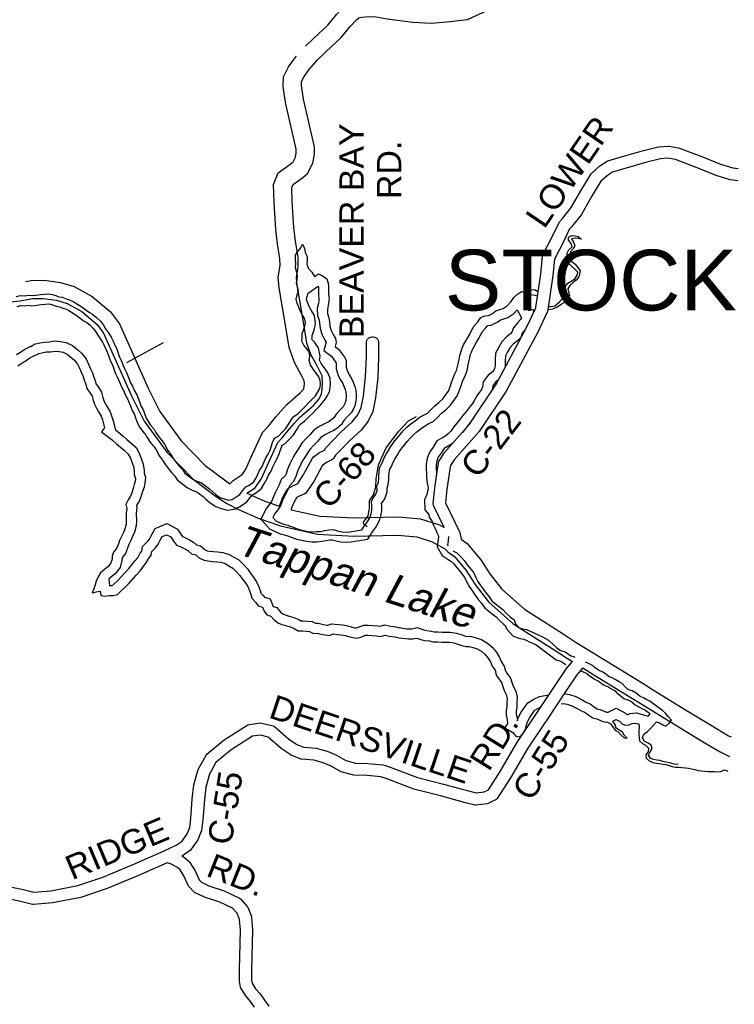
# Model space of a CAD drawing. Header units: feet. Extents: x 2324188 to 2324820, y 186207 to 186678.
# Tile 23 of 41: x 2324431 to 2324477, y 186449 to 186513. Entities that reach past the tile are written whole.
import ezdxf
from ezdxf.enums import TextEntityAlignment as Align

# ---------------------------------------------------------------- set-up
doc = ezdxf.new("R2010")
doc.units = ezdxf.units.FT
doc.header["$MEASUREMENT"] = 0
doc.linetypes.add('waterex', pattern=[0])
for name, color, linetype in [('RD_X_Cells', 7, 'Continuous'), ('SH_Text', 7, 'Continuous'), ('STREET-URBAN', 15, 'Continuous'), ('UT_X_Water', 133, 'waterex')]:
    doc.layers.add(name, color=color, linetype=linetype)
doc.styles.add('ROAD', font='arial.ttf', dxfattribs={"height": 400})
doc.styles.get("Standard").update_dxf_attribs({"font": 'arial.ttf'})
doc.styles.add('WATER', font='arial.ttf', dxfattribs={"oblique": 10, "height": 500})

msp = doc.modelspace()

# ---------------------------------------------------------------- linework, layer by layer
at = {"layer": 'RD_X_Cells', "color": 2, "linetype": 'Continuous'}
for points in [[(2324449.015, 186510.966), (2324449.523, 186511.45), (2324450.446, 186512.329), (2324451.011, 186513.008), (2324451.548, 186513.582), (2324451.962, 186513.877), (2324452.44, 186513.985), (2324453.097, 186514.069), (2324453.121, 186514.067)], [(2324449.747, 186510.041), (2324450.333, 186510.6), (2324451.305, 186511.525), (2324451.892, 186512.231), (2324452.325, 186512.693), (2324452.452, 186512.784), (2324452.645, 186512.828), (2324453.129, 186512.889), (2324453.569, 186512.857), (2324454.281, 186512.739), (2324455.93, 186512.511), (2324457.102, 186512.447), (2324458.136, 186512.539), (2324459.456, 186512.689), (2324461.483, 186513.621), (2324462.237, 186514.072), (2324462.58, 186514.273)], [(2324448.17, 186490.928), (2324447.963, 186491.52), (2324447.789, 186492.578), (2324447.511, 186494.233), (2324447.307, 186495.387), (2324447.258, 186496.07), (2324447.374, 186496.825), (2324447.366, 186497.259), (2324447.214, 186498.213), (2324447.093, 186499.149), (2324446.983, 186500.887), (2324446.955, 186502.053), (2324447.251, 186502.802), (2324447.767, 186503.163), (2324448.11, 186503.42), (2324448.21, 186503.504), (2324448.365, 186503.798), (2324448.417, 186504.077), (2324448.413, 186504.325), (2324447.727, 186507.328), (2324447.575, 186508.361), (2324447.587, 186508.998), (2324447.922, 186509.623), (2324448.327, 186510.192), (2324448.435, 186510.317)], [(2324449.278, 186491.315), (2324449.105, 186491.811), (2324448.948, 186492.771), (2324448.668, 186494.432), (2324448.474, 186495.531), (2324448.439, 186496.022), (2324448.549, 186496.746), (2324448.539, 186497.363), (2324448.376, 186498.381), (2324448.262, 186499.261), (2324448.157, 186500.939), (2324448.135, 186501.843), (2324448.213, 186502.042), (2324448.456, 186502.211), (2324448.84, 186502.5), (2324449.141, 186502.752), (2324449.487, 186503.408), (2324449.593, 186503.979), (2324449.585, 186504.467), (2324448.882, 186507.544), (2324448.751, 186508.436), (2324448.756, 186508.693), (2324448.922, 186509.003), (2324449.251, 186509.465), (2324449.785, 186510.081)], [(2324430.981, 186495.791), (2324431.322, 186495.852), (2324432.158, 186495.875), (2324433.21, 186495.729), (2324434.101, 186495.46), (2324435.264, 186494.817), (2324436.45, 186493.828), (2324437.019, 186493.053), (2324438.864, 186488.905), (2324439.622, 186487.397), (2324440.989, 186485.516), (2324442.546, 186483.912), (2324443.867, 186482.923), (2324444.143, 186482.742)], [(2324429.633, 186494.423), (2324430.599, 186494.529), (2324431.442, 186494.681), (2324432.093, 186494.699), (2324432.958, 186494.579), (2324433.641, 186494.372), (2324434.598, 186493.843), (2324435.588, 186493.018), (2324435.997, 186492.46), (2324437.802, 186488.402), (2324438.616, 186486.783), (2324440.088, 186484.758), (2324441.768, 186483.028), (2324443.192, 186481.961), (2324443.931, 186481.475), (2324444.7, 186481.081), (2324445.96, 186480.521), (2324447.402, 186480.015), (2324449.779, 186479.486), (2324452.124, 186479.356), (2324454.955, 186479.427), (2324456.191, 186479.31), (2324457.177, 186478.997), (2324458.002, 186478.533), (2324458.192, 186478.343), (2324458.632, 186478.02), (2324459.377, 186477.137), (2324459.942, 186476.246), (2324460.817, 186475.129), (2324462.411, 186473.707), (2324464.983, 186472.071), (2324465.833, 186471.518), (2324466.218, 186471.28)], [(2324445.238, 186482.127), (2324445.772, 186482.466), (2324446.184, 186483.071), (2324446.649, 186484.128), (2324447.227, 186485.391), (2324447.507, 186485.694), (2324447.997, 186486.299), (2324448.303, 186486.655), (2324448.627, 186487.02), (2324449.528, 186487.792), (2324449.891, 186488.22), (2324450.041, 186488.533), (2324450.098, 186488.844), (2324450.119, 186489.247), (2324450.088, 186489.692), (2324449.779, 186490.304), (2324449.377, 186491.032), (2324449.278, 186491.315)], [(2324444.143, 186482.742), (2324444.346, 186482.952), (2324444.938, 186483.327), (2324445.152, 186483.643), (2324445.577, 186484.609), (2324446.237, 186486.05), (2324446.619, 186486.463), (2324447.095, 186487.052), (2324447.419, 186487.428), (2324447.802, 186487.859), (2324448.693, 186488.623), (2324448.897, 186488.864), (2324448.914, 186488.898), (2324448.929, 186488.981), (2324448.943, 186489.237), (2324448.933, 186489.373), (2324448.74, 186489.756), (2324448.301, 186490.551), (2324448.17, 186490.928)], [(2324445.238, 186482.127), (2324446.394, 186481.613), (2324447.332, 186481.284)], [(2324448.085, 186481.066), (2324449.94, 186480.654), (2324452.142, 186480.531), (2324454.996, 186480.603), (2324456.427, 186480.467), (2324457.647, 186480.08), (2324457.943, 186479.913)], [(2324459.046, 186479.173), (2324459.44, 186478.884), (2324460.326, 186477.834), (2324460.903, 186476.924), (2324461.677, 186475.935), (2324463.122, 186474.647), (2324465.618, 186473.059), (2324466.463, 186472.51), (2324467.169, 186472.072), (2324468.226, 186471.417), (2324470.988, 186469.721), (2324471.216, 186469.58), (2324473.513, 186468.164), (2324475.223, 186467.124), (2324476.295, 186466.477), (2324476.448, 186466.404)], [(2324466.883, 186470.868), (2324467.609, 186470.418), (2324470.372, 186468.721), (2324470.6, 186468.58), (2324472.899, 186467.162), (2324474.614, 186466.12), (2324475.737, 186465.442), (2324476.341, 186465.153)]]:
    msp.add_lwpolyline(points, dxfattribs=at)
at = {"layer": 'RD_X_Cells'}
for points in [[(2324457.943, 186479.913), (2324457.278, 186481.293), (2324457.259, 186481.362), (2324457.253, 186481.434), (2324457.357, 186482.47), (2324457.519, 186483.687), (2324457.616, 186484.172), (2324457.644, 186484.241), (2324457.981, 186484.76), (2324459.588, 186486.586), (2324461.276, 186489.114), (2324463.285, 186492.865), (2324463.857, 186494.077), (2324463.864, 186494.106), (2324464.189, 186496.255), (2324464.288, 186497.422), (2324464.31, 186497.498), (2324464.924, 186498.657), (2324465.359, 186499.583), (2324465.389, 186499.629), (2324465.579, 186499.844), (2324466.149, 186500.549), (2324466.767, 186501.632), (2324467.439, 186502.726), (2324467.473, 186502.768), (2324467.999, 186503.254), (2324468.464, 186503.551), (2324468.514, 186503.574), (2324469.307, 186503.809), (2324470.808, 186504.243), (2324471.779, 186504.482), (2324472.392, 186504.523), (2324472.438, 186504.521), (2324473.071, 186504.414), (2324474.671, 186503.81), (2324475.76, 186503.356), (2324476.555, 186503.119), (2324476.912, 186503.066)], [(2324476.891, 186502.278), (2324476.385, 186502.353), (2324475.497, 186502.617), (2324474.382, 186503.082), (2324472.866, 186503.655), (2324472.376, 186503.737), (2324471.9, 186503.706), (2324471.01, 186503.487), (2324469.527, 186503.058), (2324468.816, 186502.847), (2324468.479, 186502.632), (2324468.064, 186502.248), (2324467.441, 186501.233), (2324466.798, 186500.106), (2324466.177, 186499.339), (2324466.032, 186499.174), (2324465.625, 186498.307), (2324465.058, 186497.237), (2324464.967, 186496.163), (2324464.634, 186493.967), (2324464.61, 186493.849), (2324464.595, 186493.805), (2324463.984, 186492.513), (2324461.948, 186488.711), (2324460.21, 186486.108), (2324458.606, 186484.286), (2324458.362, 186483.909), (2324458.292, 186483.558), (2324458.134, 186482.379), (2324458.047, 186481.501), (2324458.941, 186479.647), (2324458.956, 186479.603), (2324459.044, 186479.197), (2324459.046, 186479.173)], [(2324447.332, 186481.284), (2324447.351, 186481.361), (2324447.552, 186481.871), (2324447.835, 186482.36), (2324447.906, 186482.431), (2324448.201, 186482.605), (2324448.512, 186482.746), (2324448.868, 186483.295), (2324449.458, 186484.387), (2324449.513, 186484.451), (2324449.916, 186484.755), (2324450.228, 186484.908), (2324450.32, 186485.061), (2324450.745, 186485.502), (2324451.298, 186486.058), (2324452.016, 186486.74), (2324452.386, 186487.194), (2324452.61, 186487.655), (2324452.762, 186488.39), (2324452.886, 186489.655), (2324452.942, 186490.915), (2324452.941, 186491.884), (2324452.968, 186491.983), (2324453.02, 186492.073), (2324453.093, 186492.146), (2324453.182, 186492.197), (2324453.281, 186492.224), (2324453.384, 186492.224), (2324453.484, 186492.197), (2324453.573, 186492.146), (2324453.646, 186492.073), (2324453.698, 186491.983), (2324453.724, 186491.884), (2324453.724, 186490.898), (2324453.667, 186489.599), (2324453.537, 186488.272), (2324453.357, 186487.401), (2324453.051, 186486.77), (2324452.592, 186486.206), (2324451.846, 186485.498), (2324451.305, 186484.954), (2324450.945, 186484.581), (2324450.819, 186484.372), (2324450.769, 186484.317), (2324450.709, 186484.272), (2324450.328, 186484.085), (2324450.086, 186483.902), (2324449.542, 186482.895), (2324449.086, 186482.192), (2324449.034, 186482.138), (2324448.973, 186482.095), (2324448.562, 186481.909), (2324448.436, 186481.835), (2324448.259, 186481.529), (2324448.099, 186481.124), (2324448.085, 186481.066)], [(2324429.76, 186456.777), (2324430.731, 186456.584), (2324431.502, 186456.386), (2324432.604, 186456.477), (2324434.332, 186456.816), (2324435.956, 186457.361), (2324437.936, 186458.198), (2324439.896, 186459.063), (2324439.931, 186459.081), (2324439.94, 186459.083), (2324440.684, 186459.425), (2324441.061, 186459.692), (2324441.374, 186460.149), (2324441.548, 186460.566), (2324441.615, 186461.156), (2324441.711, 186462.422), (2324441.819, 186463.324), (2324442.09, 186464.304), (2324442.609, 186465.24), (2324442.656, 186465.296), (2324443.769, 186466.216), (2324445.29, 186467.187), (2324445.373, 186467.216), (2324446.117, 186467.308), (2324446.189, 186467.303), (2324446.938, 186467.114), (2324447.02, 186467.071), (2324447.927, 186466.279), (2324448.458, 186465.919), (2324448.915, 186465.738), (2324449.702, 186465.675), (2324450.408, 186465.481), (2324451.005, 186465.228), (2324451.612, 186464.885), (2324452.237, 186464.724), (2324453.041, 186464.692), (2324454.023, 186464.617), (2324454.471, 186464.465), (2324456.239, 186463.794), (2324457.92, 186463.357), (2324459.522, 186462.922), (2324460.017, 186462.8), (2324460.542, 186462.858), (2324460.803, 186462.99), (2324461.557, 186464.169), (2324462.678, 186466.098), (2324463.868, 186467.851), (2324465.189, 186469.852), (2324465.834, 186470.813), (2324466.218, 186471.28), (2324466.218, 186471.28)], [(2324466.883, 186470.868), (2324466.856, 186470.823), (2324466.463, 186470.345), (2324465.841, 186469.418), (2324464.547, 186467.458), (2324464.546, 186467.455), (2324464.519, 186467.415), (2324464.494, 186467.378), (2324464.492, 186467.376)], [(2324464.492, 186467.376), (2324463.341, 186465.681), (2324462.225, 186463.761), (2324461.376, 186462.433), (2324461.298, 186462.362), (2324460.8, 186462.112), (2324460.733, 186462.092), (2324460, 186462.01), (2324459.931, 186462.015), (2324459.326, 186462.164), (2324457.718, 186462.6), (2324456.001, 186463.047), (2324454.205, 186463.728), (2324453.865, 186463.844), (2324452.996, 186463.911), (2324452.123, 186463.945), (2324451.316, 186464.152), (2324450.658, 186464.525), (2324450.15, 186464.74), (2324449.566, 186464.9), (2324448.766, 186464.965), (2324448.709, 186464.978), (2324448.09, 186465.222), (2324447.448, 186465.658), (2324446.61, 186466.389), (2324446.103, 186466.518), (2324445.6, 186466.456), (2324444.23, 186465.582), (2324443.24, 186464.763), (2324442.82, 186464.005), (2324442.589, 186463.173), (2324442.491, 186462.346), (2324442.395, 186461.082), (2324442.313, 186460.367), (2324442.065, 186459.773), (2324441.648, 186459.164), (2324441.6, 186459.114), (2324441.077, 186458.744), (2324441.042, 186458.728), (2324441.216, 186458.64), (2324441.53, 186458.352), (2324441.565, 186458.309), (2324441.895, 186457.766), (2324442.152, 186457.194), (2324442.301, 186457.033), (2324442.787, 186456.806), (2324443.778, 186456.471), (2324444.754, 186456.015), (2324444.816, 186455.969), (2324445.263, 186455.479), (2324445.302, 186455.417), (2324445.526, 186454.833), (2324445.539, 186454.779), (2324445.606, 186453.961), (2324445.531, 186451.372), (2324445.531, 186450.729), (2324445.574, 186450.528), (2324445.794, 186450.162), (2324446.084, 186449.834), (2324446.378, 186449.43), (2324446.64, 186449.031)], [(2324445.734, 186448.984), (2324445.472, 186449.343), (2324445.159, 186449.698), (2324444.853, 186450.209), (2324444.83, 186450.268), (2324444.748, 186450.646), (2324444.748, 186451.384), (2324444.822, 186453.94), (2324444.765, 186454.631), (2324444.61, 186455.033), (2324444.316, 186455.356), (2324443.486, 186455.743), (2324442.495, 186456.078), (2324441.867, 186456.372), (2324441.806, 186456.416), (2324441.512, 186456.731), (2324441.477, 186456.785), (2324441.201, 186457.401), (2324440.939, 186457.832), (2324440.767, 186457.99), (2324440.308, 186458.22), (2324440.087, 186458.291), (2324438.246, 186457.479)], [(2324438.246, 186457.479), (2324436.233, 186456.628), (2324434.533, 186456.057), (2324432.712, 186455.701), (2324431.468, 186455.598), (2324431.403, 186455.603), (2324430.557, 186455.82), (2324429.712, 186455.989), (2324429.331, 186455.907), (2324428.694, 186455.622), (2324428.635, 186455.607), (2324427.707, 186455.505), (2324427.646, 186455.507), (2324427.587, 186455.519), (2324427.12, 186455.69), (2324427.079, 186455.711), (2324426.566, 186456.055), (2324424.708, 186457.667), (2324424.707, 186457.668)]]:
    msp.add_lwpolyline(points, dxfattribs=at)
at = {"layer": 'STREET-URBAN'}
msp.add_line((2324437.484, 186490.562), (2324439.854, 186491.844), dxfattribs=at)
for points in [[(2324455.297, 186486.417), (2324455.66, 186486.798), (2324456.159, 186487.078)], [(2324452.992, 186479.965), (2324452.78, 186480.134), (2324452.762, 186480.26), (2324453.063, 186480.678), (2324453.129, 186481.173), (2324453.131, 186481.636), (2324453.393, 186482.031), (2324453.552, 186482.542), (2324453.578, 186483.052), (2324453.717, 186483.963), (2324454.215, 186485.058), (2324455.033, 186486.141), (2324455.297, 186486.417)]]:
    msp.add_lwpolyline(points, dxfattribs=at)
at = {"layer": 'UT_X_Water'}
for points in [[(2324465.583, 186494.693), (2324465.789, 186494.875), (2324465.795, 186495.071), (2324465.723, 186495.275), (2324465.752, 186495.471), (2324465.931, 186495.669), (2324466.187, 186495.836), (2324466.397, 186495.986), (2324466.529, 186496.184), (2324466.566, 186496.38), (2324466.376, 186496.59), (2324466.171, 186496.776), (2324465.973, 186496.971), (2324465.869, 186497.189), (2324465.875, 186497.393), (2324465.889, 186497.613), (2324465.989, 186497.818), (2324466.198, 186498.023), (2324466.133, 186498.242), (2324465.975, 186498.453), (2324465.965, 186498.649), (2324466.183, 186498.76), (2324466.395, 186498.731), (2324466.599, 186498.694), (2324466.797, 186498.507), (2324466.592, 186498.568), (2324466.397, 186498.582), (2324466.162, 186498.541), (2324466.289, 186498.33), (2324466.378, 186498.088), (2324466.27, 186497.891), (2324466.092, 186497.693), (2324466.062, 186497.497), (2324466.103, 186497.293), (2324466.184, 186497.082), (2324466.389, 186496.896), (2324466.563, 186496.694), (2324466.714, 186496.475), (2324466.685, 186496.279), (2324466.632, 186496.083), (2324466.461, 186495.869), (2324466.251, 186495.695), (2324466.049, 186495.521), (2324465.918, 186495.323), (2324465.967, 186495.112), (2324466.039, 186494.909), (2324465.994, 186494.697), (2324465.793, 186494.507), (2324465.738, 186494.459)], [(2324448.083, 186486.867), (2324448.261, 186487.073), (2324448.541, 186487.279), (2324448.781, 186487.509), (2324449.029, 186487.755), (2324449.207, 186487.96), (2324449.471, 186488.214), (2324449.649, 186488.42), (2324449.788, 186488.617), (2324449.934, 186488.885), (2324449.978, 186489.152), (2324449.96, 186489.395), (2324449.864, 186489.629), (2324449.697, 186489.87), (2324449.499, 186490.135), (2324449.331, 186490.4), (2324449.25, 186490.689), (2324449.302, 186490.964), (2324449.245, 186491.245), (2324449.109, 186491.448), (2324448.896, 186491.673), (2324448.783, 186491.938), (2324448.789, 186492.173), (2324448.802, 186492.424), (2324448.878, 186492.637), (2324448.977, 186492.904), (2324449.014, 186493.101), (2324448.98, 186493.367), (2324448.821, 186493.616), (2324448.693, 186493.858), (2324448.573, 186494.131), (2324448.469, 186494.373), (2324448.419, 186494.646), (2324448.479, 186494.921), (2324448.562, 186495.189), (2324448.489, 186495.423), (2324448.424, 186495.689), (2324448.469, 186495.885), (2324448.505, 186496.168), (2324448.432, 186496.426), (2324448.359, 186496.707), (2324448.388, 186496.951), (2324448.377, 186497.233), (2324448.367, 186497.491), (2324448.498, 186497.697), (2324448.683, 186497.926), (2324448.829, 186498.194), (2324448.942, 186497.913), (2324448.999, 186497.655), (2324449.127, 186497.405), (2324449.122, 186497.146), (2324449.101, 186496.911), (2324449.213, 186496.63), (2324449.411, 186496.381), (2324449.594, 186496.101), (2324449.843, 186496.276), (2324450.118, 186496.161), (2324450.379, 186495.968), (2324450.468, 186495.679), (2324450.486, 186495.475), (2324450.496, 186495.225), (2324450.491, 186494.95), (2324450.533, 186494.716), (2324450.519, 186494.512), (2324450.482, 186494.245), (2324450.423, 186493.978), (2324450.433, 186493.711), (2324450.522, 186493.446), (2324450.564, 186493.187), (2324450.59, 186492.906), (2324450.671, 186492.632), (2324450.807, 186492.359), (2324450.951, 186492.11), (2324451, 186491.859), (2324450.925, 186491.584), (2324451.161, 186491.399), (2324451.344, 186491.165), (2324451.527, 186490.909), (2324451.638, 186490.706), (2324451.641, 186490.447), (2324451.643, 186490.251), (2324451.716, 186489.978), (2324451.86, 186489.736), (2324452.003, 186489.487), (2324452.091, 186489.284), (2324452.196, 186489.003), (2324452.253, 186488.745), (2324452.28, 186488.479), (2324452.282, 186488.251), (2324452.238, 186487.977), (2324452.185, 186487.757), (2324452.086, 186487.536), (2324451.955, 186487.323), (2324451.73, 186487.07), (2324451.49, 186486.816), (2324451.328, 186486.572), (2324451.049, 186486.326), (2324450.846, 186486.183), (2324450.566, 186486.046), (2324450.262, 186485.894), (2324449.99, 186485.703)], [(2324449.188, 186495.025), (2324449.837, 186495.482), (2324449.841, 186495.434), (2324449.85, 186495.217), (2324449.844, 186494.9), (2324449.883, 186494.68), (2324449.876, 186494.577), (2324449.846, 186494.359), (2324449.774, 186494.037), (2324449.791, 186493.594), (2324449.893, 186493.291), (2324449.923, 186493.106), (2324449.953, 186492.782), (2324450.068, 186492.394), (2324450.238, 186492.054), (2324450.336, 186491.882), (2324450.188, 186491.341), (2324450.701, 186490.939), (2324450.826, 186490.779), (2324450.979, 186490.564), (2324450.994, 186490.537), (2324450.995, 186490.441), (2324450.998, 186490.163), (2324451.115, 186489.725), (2324451.302, 186489.41), (2324451.425, 186489.196), (2324451.492, 186489.042), (2324451.575, 186488.819), (2324451.614, 186488.643), (2324451.634, 186488.444), (2324451.635, 186488.3), (2324451.604, 186488.103), (2324451.571, 186487.966), (2324451.514, 186487.839), (2324451.434, 186487.709), (2324451.254, 186487.506), (2324450.982, 186487.22), (2324450.837, 186487), (2324450.647, 186486.833), (2324450.516, 186486.74), (2324450.28, 186486.626), (2324449.93, 186486.45), (2324449.556, 186486.188)], [(2324430.352, 186494.825), (2324430.61, 186494.891), (2324430.884, 186494.862), (2324431.166, 186494.904), (2324431.385, 186494.875), (2324431.62, 186494.901), (2324431.925, 186494.944), (2324432.183, 186494.962), (2324432.449, 186494.996), (2324432.708, 186494.944), (2324432.912, 186494.891), (2324433.117, 186494.807), (2324433.321, 186494.77), (2324433.651, 186494.656), (2324433.847, 186494.588), (2324434.075, 186494.472), (2324434.272, 186494.349), (2324434.524, 186494.195), (2324434.777, 186493.994), (2324435.077, 186493.785), (2324435.281, 186493.678), (2324435.542, 186493.461), (2324435.787, 186493.22), (2324435.993, 186492.972), (2324436.129, 186492.73), (2324436.304, 186492.473), (2324436.479, 186492.193), (2324436.607, 186491.944), (2324436.719, 186491.686), (2324436.839, 186491.436), (2324436.936, 186491.163), (2324437.032, 186490.913), (2324437.16, 186490.648), (2324437.257, 186490.367), (2324437.337, 186490.164), (2324437.465, 186489.907), (2324437.554, 186489.696), (2324437.65, 186489.493), (2324437.738, 186489.251), (2324437.85, 186489.025), (2324437.986, 186488.736), (2324438.13, 186488.471), (2324438.226, 186488.261), (2324438.338, 186487.987), (2324438.427, 186487.722), (2324438.579, 186487.457), (2324438.66, 186487.199), (2324438.764, 186486.926), (2324438.884, 186486.723), (2324439.027, 186486.513), (2324439.257, 186486.257), (2324439.368, 186486.046), (2324439.551, 186485.758), (2324439.765, 186485.518), (2324439.94, 186485.253), (2324440.14, 186484.879), (2324440.33, 186484.63), (2324440.489, 186484.373), (2324440.632, 186484.171), (2324440.862, 186483.883), (2324441.084, 186483.65), (2324441.243, 186483.425), (2324441.488, 186483.223), (2324441.748, 186483.038), (2324442.008, 186482.899), (2324442.306, 186482.809), (2324442.575, 186482.6), (2324442.819, 186482.414), (2324443.017, 186482.236), (2324443.254, 186482.027), (2324443.514, 186481.857), (2324443.781, 186481.766), (2324444.033, 186481.69), (2324444.291, 186481.732), (2324444.547, 186481.891), (2324444.789, 186482.043), (2324444.951, 186482.272), (2324445.175, 186482.533), (2324445.378, 186482.645), (2324445.665, 186482.852), (2324445.812, 186483.088), (2324445.95, 186483.348), (2324446.057, 186483.6), (2324446.219, 186483.861), (2324446.341, 186484.144), (2324446.479, 186484.444), (2324446.602, 186484.641), (2324446.725, 186484.901), (2324446.892, 186485.404), (2324447.015, 186485.688), (2324447.287, 186485.84), (2324447.496, 186486.038), (2324447.721, 186486.291), (2324447.929, 186486.607), (2324448.083, 186486.867)], [(2324447.886, 186480.069), (2324447.957, 186480.03), (2324448.153, 186479.97), (2324448.429, 186479.855), (2324448.633, 186479.779), (2324448.892, 186479.727), (2324449.167, 186479.667), (2324449.449, 186479.646), (2324449.723, 186479.649), (2324449.981, 186479.667), (2324450.239, 186479.725), (2324450.52, 186479.759), (2324450.81, 186479.778), (2324451.069, 186479.702), (2324451.359, 186479.635), (2324451.649, 186479.622), (2324451.876, 186479.632), (2324452.392, 186479.716), (2324452.642, 186479.758), (2324452.804, 186480.011), (2324452.998, 186480.256), (2324453.144, 186480.508), (2324453.251, 186480.791), (2324453.295, 186481.058), (2324453.284, 186481.325), (2324453.258, 186481.607), (2324453.373, 186481.804), (2324453.551, 186482.064), (2324453.634, 186482.308), (2324453.616, 186482.574), (2324453.715, 186482.826), (2324453.736, 186483.077), (2324453.75, 186483.289), (2324453.763, 186483.485), (2324453.792, 186483.736), (2324453.861, 186483.941), (2324453.968, 186484.138), (2324454.083, 186484.406), (2324454.221, 186484.658), (2324454.375, 186484.895), (2324454.514, 186485.147), (2324454.715, 186485.416), (2324454.9, 186485.669), (2324455.109, 186485.914), (2324455.31, 186486.143), (2324455.551, 186486.381), (2324455.799, 186486.611), (2324456.102, 186486.826), (2324456.405, 186487.048), (2324456.67, 186487.192), (2324456.872, 186487.296), (2324457.097, 186487.502), (2324457.353, 186487.764), (2324457.617, 186487.978), (2324457.857, 186488.224), (2324458.028, 186488.429), (2324458.228, 186488.714), (2324458.343, 186488.997), (2324458.434, 186489.272), (2324458.533, 186489.571), (2324458.648, 186489.839), (2324458.74, 186490.036), (2324458.823, 186490.295), (2324458.867, 186490.555), (2324458.92, 186490.751), (2324458.972, 186491.01), (2324459.04, 186491.285), (2324459.116, 186491.482), (2324459.208, 186491.695), (2324459.331, 186491.908), (2324459.477, 186492.184), (2324459.6, 186492.389), (2324459.715, 186492.633), (2324459.892, 186492.933), (2324460.117, 186493.186), (2324460.326, 186493.454), (2324460.575, 186493.567), (2324460.802, 186493.593), (2324461.067, 186493.721), (2324461.276, 186493.896), (2324461.542, 186493.969), (2324461.768, 186494.05), (2324462.017, 186494.209), (2324462.265, 186494.494), (2324462.442, 186494.754), (2324462.698, 186495), (2324462.955, 186495.136), (2324463.238, 186495.092)], [(2324448.61, 186486.488), (2324448.703, 186486.596), (2324448.958, 186486.784), (2324449.232, 186487.046), (2324449.502, 186487.313), (2324449.677, 186487.515), (2324449.94, 186487.769), (2324450.159, 186488.022), (2324450.338, 186488.276), (2324450.553, 186488.672), (2324450.628, 186489.123), (2324450.597, 186489.546), (2324450.435, 186489.939), (2324450.221, 186490.248), (2324450.031, 186490.502), (2324449.928, 186490.665), (2324449.913, 186490.718), (2324449.96, 186490.969), (2324449.852, 186491.499), (2324449.616, 186491.852), (2324449.445, 186492.032), (2324449.432, 186492.062), (2324449.434, 186492.149), (2324449.442, 186492.296), (2324449.485, 186492.416), (2324449.602, 186492.731), (2324449.668, 186493.081), (2324449.602, 186493.592), (2324449.38, 186493.941), (2324449.275, 186494.139), (2324449.165, 186494.389), (2324449.091, 186494.561), (2324449.078, 186494.635), (2324449.104, 186494.756), (2324449.188, 186495.025)], [(2324463.238, 186495.092), (2324463.261, 186495.092), (2324463.51, 186495.22), (2324463.768, 186495.278), (2324464.001, 186495.143)], [(2324463.436, 186494.859), (2324463.47, 186494.601), (2324463.346, 186494.403), (2324463.278, 186494.16), (2324463.414, 186493.918), (2324463.672, 186493.991), (2324463.73, 186493.817)], [(2324463.436, 186494.859), (2324463.545, 186494.938), (2324463.819, 186494.91), (2324463.964, 186494.859)], [(2324430.425, 186494.177), (2324430.657, 186494.236), (2324430.899, 186494.211), (2324431.171, 186494.252), (2324431.378, 186494.225), (2324431.7, 186494.26), (2324431.992, 186494.301), (2324432.247, 186494.319), (2324432.426, 186494.342), (2324432.563, 186494.314), (2324432.708, 186494.277), (2324432.934, 186494.184), (2324433.156, 186494.144), (2324433.439, 186494.046), (2324433.594, 186493.992), (2324433.758, 186493.909), (2324433.932, 186493.8), (2324434.153, 186493.665), (2324434.391, 186493.475), (2324434.741, 186493.232), (2324434.921, 186493.138), (2324435.109, 186492.981), (2324435.311, 186492.783), (2324435.459, 186492.605), (2324435.579, 186492.39), (2324435.763, 186492.12), (2324435.917, 186491.874), (2324436.023, 186491.667), (2324436.132, 186491.417), (2324436.242, 186491.188), (2324436.33, 186490.939), (2324436.439, 186490.656), (2324436.562, 186490.402), (2324436.651, 186490.143), (2324436.747, 186489.901), (2324436.878, 186489.638), (2324436.964, 186489.433), (2324437.053, 186489.243), (2324437.144, 186488.996), (2324437.269, 186488.744), (2324437.41, 186488.444), (2324437.551, 186488.183), (2324437.633, 186488.004), (2324437.733, 186487.762), (2324437.835, 186487.457), (2324437.983, 186487.197), (2324438.049, 186486.987), (2324438.18, 186486.644), (2324438.338, 186486.377), (2324438.517, 186486.114), (2324438.723, 186485.884), (2324438.81, 186485.721), (2324439.034, 186485.368), (2324439.252, 186485.123), (2324439.385, 186484.922), (2324439.595, 186484.528), (2324439.798, 186484.263), (2324439.951, 186484.016), (2324440.116, 186483.782), (2324440.375, 186483.458), (2324440.583, 186483.239), (2324440.765, 186482.981), (2324441.095, 186482.71), (2324441.407, 186482.487), (2324441.76, 186482.3), (2324442.004, 186482.225), (2324442.181, 186482.088), (2324442.407, 186481.916), (2324442.587, 186481.754), (2324442.862, 186481.511), (2324443.229, 186481.272), (2324443.584, 186481.151), (2324443.989, 186481.029), (2324444.522, 186481.115), (2324444.89, 186481.344), (2324445.241, 186481.564), (2324445.46, 186481.874), (2324445.589, 186482.024), (2324445.724, 186482.098), (2324446.147, 186482.402), (2324446.372, 186482.767), (2324446.533, 186483.07), (2324446.632, 186483.302), (2324446.793, 186483.561), (2324446.931, 186483.881), (2324447.049, 186484.136), (2324447.17, 186484.331), (2324447.326, 186484.66), (2324447.496, 186485.174), (2324447.521, 186485.23), (2324447.672, 186485.315), (2324447.961, 186485.588), (2324448.235, 186485.897), (2324448.477, 186486.264), (2324448.61, 186486.488)], [(2324464.615, 186493.988), (2324464.705, 186493.979), (2324464.956, 186494.013), (2324465.213, 186494.125), (2324465.493, 186494.316), (2324465.738, 186494.459)], [(2324464.628, 186494.173), (2324464.86, 186494.168), (2324465.095, 186494.21), (2324465.374, 186494.448), (2324465.583, 186494.693)], [(2324447.666, 186479.453), (2324447.705, 186479.432), (2324447.933, 186479.362), (2324448.191, 186479.254), (2324448.455, 186479.156), (2324448.759, 186479.094), (2324449.074, 186479.026), (2324449.429, 186479), (2324449.749, 186479.003), (2324450.075, 186479.027), (2324450.348, 186479.088), (2324450.58, 186479.116), (2324450.738, 186479.126), (2324450.905, 186479.077), (2324451.272, 186478.992), (2324451.65, 186478.976), (2324451.943, 186478.989), (2324452.497, 186479.079), (2324453.032, 186479.168), (2324453.331, 186479.635), (2324453.533, 186479.892), (2324453.729, 186480.23), (2324453.877, 186480.623), (2324453.943, 186481.018), (2324453.929, 186481.368), (2324453.92, 186481.459), (2324454.134, 186481.773), (2324454.288, 186482.222), (2324454.27, 186482.473), (2324454.351, 186482.678), (2324454.38, 186483.03), (2324454.394, 186483.246), (2324454.407, 186483.426), (2324454.426, 186483.596), (2324454.455, 186483.682), (2324454.55, 186483.855), (2324454.664, 186484.123), (2324454.776, 186484.326), (2324454.93, 186484.563), (2324455.058, 186484.797), (2324455.234, 186485.031), (2324455.407, 186485.268), (2324455.598, 186485.491), (2324455.781, 186485.7), (2324455.997, 186485.914), (2324456.207, 186486.108), (2324456.48, 186486.302), (2324456.752, 186486.502), (2324456.972, 186486.621), (2324457.245, 186486.761), (2324457.547, 186487.038), (2324457.789, 186487.286), (2324458.053, 186487.5), (2324458.338, 186487.791), (2324458.541, 186488.036), (2324458.799, 186488.402), (2324458.95, 186488.774), (2324459.047, 186489.069), (2324459.137, 186489.342), (2324459.237, 186489.575), (2324459.342, 186489.799), (2324459.452, 186490.141), (2324459.499, 186490.416), (2324459.549, 186490.603), (2324459.603, 186490.869), (2324459.657, 186491.091), (2324459.714, 186491.237), (2324459.786, 186491.404), (2324459.897, 186491.595), (2324460.04, 186491.866), (2324460.171, 186492.084), (2324460.287, 186492.33), (2324460.417, 186492.551), (2324460.614, 186492.773), (2324460.737, 186492.931), (2324460.748, 186492.937), (2324460.984, 186492.963), (2324461.419, 186493.174), (2324461.583, 186493.31), (2324461.737, 186493.353), (2324462.055, 186493.466), (2324462.444, 186493.715), (2324462.651, 186493.954)], [(2324462.652, 186493.956), (2324462.935, 186493.452), (2324462.871, 186493.324), (2324462.713, 186493.132), (2324462.421, 186492.791), (2324462.325, 186492.517), (2324462.251, 186492.436), (2324461.976, 186492.225), (2324461.671, 186491.902), (2324461.474, 186491.559), (2324461.262, 186491.16), (2324461.242, 186490.707), (2324461.245, 186490.48), (2324461.236, 186490.356), (2324461.197, 186490.175), (2324461.152, 186490.058), (2324461.07, 186489.957), (2324460.795, 186489.742), (2324460.468, 186489.305), (2324460.417, 186488.96), (2324460.367, 186488.825), (2324460.235, 186488.646), (2324460.063, 186488.414), (2324459.909, 186488.134), (2324459.775, 186487.911), (2324459.588, 186487.672), (2324459.385, 186487.426), (2324459.153, 186487.147), (2324458.964, 186486.881), (2324458.775, 186486.644), (2324458.582, 186486.405), (2324458.388, 186486.14), (2324458.23, 186485.973), (2324458.056, 186485.824), (2324457.889, 186485.723), (2324457.489, 186485.506), (2324457.235, 186485.105), (2324457.027, 186484.799), (2324456.86, 186484.399), (2324456.785, 186483.987), (2324456.788, 186483.691), (2324456.815, 186483.431), (2324456.825, 186483.189), (2324456.837, 186482.953), (2324456.886, 186482.658), (2324456.921, 186482.474), (2324456.916, 186482.404), (2324456.883, 186482.256), (2324456.835, 186482.046), (2324456.691, 186481.708), (2324456.697, 186481.055), (2324456.961, 186480.76), (2324456.993, 186480.59), (2324457.181, 186480.305), (2324457.249, 186480.112), (2324457.4, 186479.818), (2324457.491, 186479.598), (2324457.572, 186479.418), (2324457.58, 186479.338), (2324457.56, 186479.142), (2324457.493, 186478.67), (2324457.827, 186478.109), (2324458.221, 186477.843), (2324458.378, 186477.755), (2324458.57, 186477.572), (2324458.755, 186477.365), (2324458.933, 186477.125), (2324459.169, 186476.824), (2324459.318, 186476.619), (2324459.401, 186476.428), (2324459.562, 186476.103), (2324459.779, 186475.811), (2324459.949, 186475.561), (2324460.147, 186475.28), (2324460.339, 186475.061), (2324460.544, 186474.752), (2324460.858, 186474.495), (2324461.132, 186474.274), (2324461.296, 186474.146), (2324461.499, 186473.931), (2324461.794, 186473.66), (2324461.912, 186473.567), (2324461.98, 186473.375), (2324462.374, 186472.929), (2324462.839, 186472.751), (2324463.079, 186472.709), (2324463.232, 186472.644), (2324463.469, 186472.529), (2324463.748, 186472.412), (2324463.893, 186472.344)], [(2324463.224, 186492.737), (2324463.207, 186492.717), (2324462.99, 186492.463), (2324462.891, 186492.18), (2324462.69, 186491.959), (2324462.41, 186491.744), (2324462.193, 186491.514), (2324462.04, 186491.246), (2324461.901, 186490.986), (2324461.889, 186490.696), (2324461.891, 186490.461), (2324461.877, 186490.265), (2324461.869, 186490.228)], [(2324430.39, 186491.076), (2324430.647, 186491.236), (2324430.917, 186491.418), (2324431.226, 186491.576), (2324431.509, 186491.691)], [(2324431.322, 186491.574), (2324431.515, 186491.747), (2324431.894, 186491.824), (2324432.212, 186491.883), (2324432.511, 186491.894), (2324432.831, 186491.953), (2324433.21, 186491.912), (2324433.58, 186491.849), (2324433.991, 186491.648), (2324434.331, 186491.384), (2324434.588, 186491.152), (2324434.872, 186490.788), (2324435.032, 186490.455), (2324435.136, 186490.19), (2324435.283, 186489.888), (2324435.367, 186489.617), (2324435.464, 186489.337), (2324435.501, 186489.174), (2324435.617, 186489.037), (2324435.866, 186488.655), (2324435.952, 186488.305), (2324436.014, 186488.112), (2324436.105, 186487.912), (2324436.229, 186487.703), (2324436.426, 186487.376), (2324436.528, 186487.058), (2324436.616, 186486.794), (2324436.759, 186486.213), (2324436.982, 186486.054), (2324437.249, 186485.801), (2324437.501, 186485.597), (2324437.781, 186485.364), (2324438.117, 186485.046), (2324438.32, 186484.638), (2324438.437, 186484.315), (2324438.549, 186484.009), (2324438.606, 186483.595), (2324438.608, 186483.445), (2324438.701, 186483.149), (2324438.661, 186482.784), (2324438.602, 186482.516), (2324438.51, 186482.23), (2324438.423, 186481.953), (2324438.32, 186481.665), (2324438.14, 186481.371), (2324438.115, 186481.323), (2324438.148, 186481.192), (2324438.102, 186480.824), (2324438.107, 186480.37), (2324438.089, 186480.016), (2324437.986, 186479.627), (2324437.868, 186479.337), (2324437.738, 186479.043), (2324437.613, 186478.815), (2324437.535, 186478.588), (2324437.404, 186478.248), (2324437.205, 186477.998), (2324437.187, 186477.95), (2324437.182, 186477.785), (2324437.06, 186477.334), (2324436.745, 186476.932), (2324436.326, 186476.602), (2324436.38, 186476.18), (2324436.556, 186476.177), (2324436.573, 186476.182), (2324436.696, 186476.295), (2324436.936, 186476.526), (2324437.159, 186476.761), (2324437.617, 186477.276), (2324437.839, 186477.524), (2324438.008, 186477.768), (2324438.215, 186478), (2324438.35, 186478.255), (2324438.457, 186478.394), (2324438.511, 186478.699), (2324438.854, 186479.026), (2324438.959, 186479.171), (2324439.059, 186479.39), (2324439.321, 186479.853), (2324440.08, 186480.166), (2324440.77, 186479.801), (2324441.026, 186479.414), (2324441.084, 186479.335), (2324441.199, 186479.296), (2324441.533, 186479.112), (2324441.798, 186478.977), (2324441.989, 186478.802), (2324442.244, 186478.738)], [(2324430.468, 186490.351), (2324430.74, 186490.534), (2324430.997, 186490.693), (2324431.246, 186490.86), (2324431.495, 186490.988), (2324431.753, 186491.093)], [(2324431.753, 186491.093), (2324431.815, 186491.149), (2324432.018, 186491.19), (2324432.284, 186491.24), (2324432.581, 186491.251), (2324432.855, 186491.301), (2324433.121, 186491.272), (2324433.38, 186491.228), (2324433.648, 186491.097), (2324433.916, 186490.888), (2324434.114, 186490.71), (2324434.32, 186490.446), (2324434.44, 186490.196), (2324434.544, 186489.931), (2324434.68, 186489.65), (2324434.753, 186489.416), (2324434.842, 186489.158), (2324434.907, 186488.876), (2324435.098, 186488.651), (2324435.265, 186488.394), (2324435.33, 186488.128), (2324435.411, 186487.878), (2324435.531, 186487.613), (2324435.675, 186487.372), (2324435.834, 186487.107), (2324435.915, 186486.857), (2324435.995, 186486.615), (2324436.061, 186486.349), (2324435.852, 186486.096), (2324436.057, 186485.941), (2324436.31, 186485.74), (2324436.57, 186485.555), (2324436.823, 186485.314), (2324437.091, 186485.098), (2324437.352, 186484.881), (2324437.589, 186484.656), (2324437.725, 186484.383), (2324437.83, 186484.094), (2324437.919, 186483.852), (2324437.961, 186483.547), (2324437.963, 186483.343), (2324438.044, 186483.085), (2324438.022, 186482.889), (2324437.977, 186482.685), (2324437.894, 186482.425), (2324437.81, 186482.158), (2324437.734, 186481.945), (2324437.58, 186481.693), (2324437.427, 186481.409), (2324437.492, 186481.151), (2324437.456, 186480.861), (2324437.461, 186480.383), (2324437.448, 186480.116), (2324437.372, 186479.833), (2324437.273, 186479.589), (2324437.158, 186479.329), (2324437.02, 186479.077), (2324436.928, 186478.809), (2324436.837, 186478.573), (2324436.636, 186478.32), (2324436.544, 186478.076), (2324436.538, 186477.88), (2324436.471, 186477.629), (2324436.285, 186477.392), (2324436.052, 186477.209), (2324435.796, 186476.994), (2324435.65, 186476.734), (2324435.511, 186476.466), (2324435.451, 186476.223), (2324435.376, 186475.955), (2324435.253, 186475.695), (2324435.511, 186475.769), (2324435.777, 186475.803), (2324435.811, 186475.537), (2324436.077, 186475.492), (2324436.359, 186475.535), (2324436.641, 186475.53), (2324436.898, 186475.603), (2324437.139, 186475.825), (2324437.395, 186476.071), (2324437.635, 186476.324), (2324438.099, 186476.846), (2324438.347, 186477.123), (2324438.517, 186477.368), (2324438.749, 186477.629), (2324438.895, 186477.905), (2324439.065, 186478.126), (2324439.11, 186478.377), (2324439.342, 186478.599), (2324439.52, 186478.844), (2324439.635, 186479.096), (2324439.773, 186479.341), (2324440.046, 186479.453), (2324440.322, 186479.307), (2324440.497, 186479.043), (2324440.687, 186478.786), (2324440.939, 186478.702), (2324441.23, 186478.541), (2324441.427, 186478.441), (2324441.672, 186478.216), (2324441.939, 186478.149)], [(2324461.43, 186489.419), (2324461.261, 186489.286), (2324461.083, 186489.049), (2324461.047, 186488.798), (2324461.017, 186488.721)], [(2324459.833, 186486.955), (2324459.666, 186486.753), (2324459.48, 186486.493), (2324459.279, 186486.24), (2324459.125, 186486.049)], [(2324449.556, 186486.188), (2324449.311, 186485.909), (2324449.06, 186485.66), (2324448.773, 186485.348), (2324448.588, 186485.041), (2324448.403, 186484.774), (2324448.237, 186484.499), (2324448.115, 186484.239), (2324447.973, 186483.974), (2324447.838, 186483.62), (2324447.762, 186483.385), (2324447.693, 186483.24), (2324447.449, 186483.007), (2324447.312, 186482.678), (2324447.08, 186482.201), (2324446.919, 186481.852), (2324446.842, 186481.633), (2324446.731, 186481.457), (2324446.497, 186481.167), (2324446.131, 186480.46), (2324446.7, 186479.829), (2324447.064, 186479.657), (2324447.388, 186479.51), (2324447.666, 186479.454)], [(2324449.99, 186485.703), (2324449.781, 186485.466), (2324449.525, 186485.212), (2324449.293, 186484.959), (2324449.131, 186484.691), (2324448.946, 186484.422), (2324448.807, 186484.194), (2324448.692, 186483.949), (2324448.562, 186483.705), (2324448.447, 186483.406), (2324448.364, 186483.146), (2324448.226, 186482.855), (2324447.993, 186482.633), (2324447.901, 186482.413), (2324447.664, 186481.924), (2324447.518, 186481.609), (2324447.427, 186481.349), (2324447.257, 186481.081), (2324447.041, 186480.812), (2324446.91, 186480.56), (2324447.092, 186480.358), (2324447.336, 186480.243), (2324447.588, 186480.128), (2324447.886, 186480.069)], [(2324458.489, 186485.344), (2324458.435, 186485.298), (2324458.21, 186485.162), (2324457.945, 186485.019), (2324457.775, 186484.75), (2324457.598, 186484.49), (2324457.483, 186484.214), (2324457.431, 186483.931), (2324457.433, 186483.728), (2324457.459, 186483.477), (2324457.467, 186483.281)], [(2324458.229, 186479.328), (2324458.201, 186479.064), (2324458.165, 186478.805), (2324458.203, 186478.741)], [(2324442.244, 186478.738), (2324442.538, 186478.486), (2324442.673, 186478.422), (2324442.823, 186478.396), (2324443.073, 186478.364), (2324443.348, 186478.344), (2324443.689, 186478.307), (2324444.082, 186478.184), (2324444.389, 186478.01), (2324444.709, 186477.824), (2324445.013, 186477.537), (2324445.287, 186477.231), (2324445.452, 186476.993), (2324445.646, 186476.74), (2324445.858, 186476.423), (2324446.002, 186476.083), (2324446.11, 186475.78), (2324446.132, 186475.683), (2324446.288, 186475.534), (2324446.367, 186475.424), (2324446.734, 186475.306), (2324446.927, 186474.828), (2324446.928, 186474.828), (2324447.157, 186474.751), (2324447.428, 186474.442), (2324447.552, 186474.34), (2324447.713, 186474.277), (2324447.967, 186474.195), (2324448.266, 186474.111), (2324448.573, 186473.976), (2324448.718, 186473.899), (2324448.833, 186473.896), (2324449.115, 186473.874), (2324449.438, 186473.852), (2324449.664, 186473.738), (2324449.834, 186473.745), (2324450.171, 186473.667), (2324450.384, 186473.623), (2324450.46, 186473.615), (2324450.7, 186473.711), (2324451.137, 186473.666), (2324451.413, 186473.634), (2324451.742, 186473.574), (2324451.962, 186473.515), (2324452.197, 186473.453), (2324452.291, 186473.435), (2324452.374, 186473.461), (2324452.781, 186473.619)], [(2324458.529, 186478.414), (2324458.56, 186478.394), (2324458.765, 186478.278), (2324459.034, 186478.022), (2324459.256, 186477.774), (2324459.446, 186477.517), (2324459.684, 186477.214), (2324459.883, 186476.942), (2324459.987, 186476.7), (2324460.115, 186476.442), (2324460.306, 186476.186), (2324460.481, 186475.929), (2324460.655, 186475.68), (2324460.853, 186475.455), (2324461.028, 186475.19), (2324461.265, 186474.996), (2324461.534, 186474.78), (2324461.731, 186474.625), (2324461.953, 186474.392), (2324462.214, 186474.152), (2324462.458, 186473.958), (2324462.547, 186473.709), (2324462.753, 186473.476), (2324463.012, 186473.376), (2324463.263, 186473.332), (2324463.499, 186473.233), (2324463.735, 186473.117), (2324464.011, 186473.003), (2324464.286, 186472.872), (2324464.674, 186472.642)], [(2324441.939, 186478.149), (2324442.184, 186477.939), (2324442.475, 186477.801), (2324442.726, 186477.757), (2324443.008, 186477.721), (2324443.29, 186477.7), (2324443.557, 186477.672), (2324443.824, 186477.588), (2324444.068, 186477.45), (2324444.32, 186477.303), (2324444.549, 186477.086), (2324444.779, 186476.83), (2324444.93, 186476.612), (2324445.121, 186476.363), (2324445.288, 186476.114), (2324445.4, 186475.849), (2324445.488, 186475.599), (2324445.546, 186475.349), (2324445.799, 186475.108), (2324445.966, 186474.875), (2324446.249, 186474.784), (2324446.353, 186474.526), (2324446.512, 186474.285), (2324446.787, 186474.194), (2324446.977, 186473.976), (2324447.222, 186473.775), (2324447.497, 186473.668), (2324447.78, 186473.577), (2324448.047, 186473.502), (2324448.291, 186473.394), (2324448.551, 186473.256), (2324448.801, 186473.251), (2324449.068, 186473.23), (2324449.264, 186473.216), (2324449.523, 186473.086), (2324449.774, 186473.096), (2324450.033, 186473.036), (2324450.284, 186472.984), (2324450.55, 186472.956), (2324450.792, 186473.052), (2324451.067, 186473.024), (2324451.317, 186472.995), (2324451.6, 186472.943), (2324451.796, 186472.89), (2324452.055, 186472.822), (2324452.33, 186472.77), (2324452.587, 186472.852), (2324452.837, 186472.948)], [(2324452.781, 186473.619), (2324453.064, 186473.612), (2324453.362, 186473.598), (2324453.659, 186473.575), (2324453.814, 186473.553), (2324454.128, 186473.631), (2324454.508, 186473.557), (2324454.703, 186473.536), (2324454.927, 186473.493), (2324455.174, 186473.443), (2324455.524, 186473.391), (2324455.686, 186473.38), (2324455.859, 186473.377), (2324456.219, 186473.457), (2324456.634, 186473.316), (2324456.829, 186473.266), (2324457.112, 186473.238), (2324457.303, 186473.189), (2324457.549, 186473.198), (2324457.817, 186473.16), (2324458.345, 186473.166), (2324458.729, 186473.097), (2324459.039, 186473.007), (2324459.269, 186472.926), (2324459.432, 186472.895), (2324459.66, 186472.898), (2324460.019, 186472.793), (2324460.355, 186472.685), (2324460.738, 186472.459), (2324461.048, 186472.199), (2324461.301, 186471.889), (2324461.528, 186471.53), (2324461.618, 186471.275), (2324461.829, 186470.983), (2324461.904, 186470.672), (2324462.001, 186470.531), (2324462.232, 186470.202), (2324462.337, 186469.869), (2324462.412, 186469.673), (2324462.574, 186469.366), (2324462.658, 186468.946), (2324462.641, 186468.609), (2324462.636, 186468.325), (2324462.601, 186468.052), (2324462.602, 186467.88), (2324462.654, 186467.641), (2324462.673, 186467.438), (2324462.729, 186467.633), (2324462.922, 186467.997), (2324463.076, 186468.23), (2324463.347, 186468.61), (2324463.725, 186468.836), (2324464.107, 186469.026), (2324464.472, 186469.086), (2324464.7, 186469.116)], [(2324452.837, 186472.948), (2324452.829, 186472.972), (2324453.04, 186472.966), (2324453.322, 186472.953), (2324453.589, 186472.933), (2324453.848, 186472.896), (2324454.144, 186472.97), (2324454.411, 186472.918), (2324454.607, 186472.896), (2324454.803, 186472.859), (2324455.062, 186472.807), (2324455.454, 186472.748), (2324455.658, 186472.735), (2324455.924, 186472.73), (2324456.182, 186472.787), (2324456.449, 186472.696), (2324456.716, 186472.628), (2324456.999, 186472.6), (2324457.234, 186472.54), (2324457.516, 186472.551), (2324457.775, 186472.514), (2324458.291, 186472.519), (2324458.582, 186472.468), (2324458.841, 186472.392), (2324459.1, 186472.301), (2324459.375, 186472.249), (2324459.571, 186472.251), (2324459.83, 186472.175), (2324460.089, 186472.092), (2324460.365, 186471.93), (2324460.586, 186471.744), (2324460.776, 186471.511), (2324460.943, 186471.246), (2324461.04, 186470.973), (2324461.231, 186470.708), (2324461.304, 186470.403), (2324461.471, 186470.162), (2324461.646, 186469.913), (2324461.727, 186469.655), (2324461.823, 186469.405), (2324461.959, 186469.148), (2324462.009, 186468.898), (2324461.996, 186468.631), (2324461.99, 186468.372), (2324461.954, 186468.09), (2324461.957, 186467.808), (2324462.015, 186467.542), (2324462.041, 186467.268), (2324461.856, 186466.991), (2324462.116, 186466.837), (2324462.383, 186466.691), (2324462.566, 186466.466), (2324462.825, 186466.406), (2324463.057, 186466.643), (2324463.188, 186466.896), (2324463.248, 186467.1), (2324463.332, 186467.391), (2324463.478, 186467.667), (2324463.609, 186467.864), (2324463.794, 186468.125), (2324464.035, 186468.268), (2324464.207, 186468.354)], [(2324464.674, 186472.642), (2324464.727, 186472.611), (2324464.956, 186472.401), (2324465.194, 186472.176)], [(2324463.893, 186472.344), (2324465.168, 186471.389), (2324465.471, 186471.299), (2324465.806, 186471.081)], [(2324465.194, 186472.176), (2324465.462, 186471.975), (2324465.745, 186471.892), (2324466.126, 186471.644)], [(2324466.386, 186471.535), (2324466.369, 186471.544), (2324466.157, 186471.628), (2324466.126, 186471.644)], [(2324471.1, 186467.739), (2324471.244, 186467.892), (2324471.228, 186467.906), (2324471.041, 186468.033), (2324470.877, 186468.15), (2324470.709, 186468.229), (2324470.492, 186468.355), (2324470.243, 186468.477), (2324469.959, 186468.706), (2324469.824, 186468.788), (2324469.54, 186468.861), (2324469.178, 186469.166), (2324469.025, 186469.329), (2324468.904, 186469.396), (2324468.643, 186469.555), (2324468.506, 186469.636), (2324468.274, 186469.717), (2324467.972, 186469.945), (2324467.833, 186470.037), (2324467.59, 186470.148), (2324467.309, 186470.346), (2324467.122, 186470.49), (2324466.936, 186470.586), (2324466.723, 186470.683)], [(2324473.038, 186464.64), (2324472.787, 186464.646), (2324472.56, 186464.707), (2324472.363, 186464.768), (2324472.136, 186464.805), (2324471.869, 186464.881), (2324471.672, 186464.911), (2324471.461, 186464.948), (2324471.264, 186465.017), (2324471.121, 186465.227), (2324471.244, 186465.44), (2324471.36, 186465.668), (2324471.295, 186465.887), (2324471.098, 186466.003), (2324470.846, 186466.142), (2324470.742, 186466.376), (2324470.85, 186466.605), (2324471.067, 186466.764), (2324471.277, 186466.969), (2324471.448, 186467.167), (2324471.641, 186467.372), (2324471.846, 186467.312), (2324472.05, 186467.196), (2324472.255, 186467.111), (2324472.457, 186467.286), (2324472.62, 186467.483), (2324472.39, 186467.716), (2324472.231, 186467.942), (2324472.026, 186468.121), (2324471.813, 186468.26), (2324471.616, 186468.423), (2324471.411, 186468.562), (2324471.206, 186468.709), (2324471.009, 186468.802), (2324470.796, 186468.925), (2324470.592, 186469.026), (2324470.331, 186469.235), (2324470.079, 186469.389), (2324469.844, 186469.45), (2324469.623, 186469.636), (2324469.425, 186469.846), (2324469.228, 186469.954), (2324468.976, 186470.109), (2324468.779, 186470.225), (2324468.582, 186470.294), (2324468.346, 186470.472), (2324468.149, 186470.603), (2324467.913, 186470.711), (2324467.692, 186470.866), (2324467.471, 186471.036), (2324467.219, 186471.167), (2324467.062, 186471.239)], [(2324465.687, 186469.212), (2324466.036, 186469.15), (2324466.441, 186469.009)], [(2324466.441, 186469.009), (2324466.889, 186468.782), (2324467.109, 186468.655), (2324467.358, 186468.537), (2324467.655, 186468.337), (2324467.812, 186468.228), (2324467.99, 186468.179), (2324468.274, 186468.067), (2324468.426, 186468.007), (2324468.521, 186467.998)], [(2324465.497, 186468.547), (2324465.622, 186468.567), (2324465.873, 186468.523), (2324466.188, 186468.414)], [(2324466.188, 186468.414), (2324466.581, 186468.213), (2324466.809, 186468.082), (2324467.038, 186467.974), (2324467.29, 186467.804), (2324467.534, 186467.634), (2324467.786, 186467.565), (2324468.037, 186467.466), (2324468.273, 186467.374), (2324468.485, 186467.352), (2324468.681, 186467.26), (2324468.824, 186467.057), (2324468.983, 186466.847), (2324469.18, 186466.739), (2324469.362, 186466.529), (2324469.56, 186466.342), (2324469.756, 186466.321), (2324469.558, 186466.515), (2324469.454, 186466.718), (2324469.044, 186466.981), (2324468.972, 186467.215), (2324468.821, 186467.426), (2324469.039, 186467.537), (2324469.252, 186467.422), (2324469.449, 186467.235), (2324469.646, 186467.166), (2324469.865, 186467.192), (2324470.083, 186467.28), (2324470.295, 186467.306), (2324470.499, 186467.245), (2324470.525, 186467.025), (2324470.495, 186466.798), (2324470.505, 186466.562), (2324470.523, 186466.359), (2324470.54, 186466.163), (2324470.738, 186465.992), (2324470.943, 186465.876), (2324471.133, 186465.674), (2324471.096, 186465.446), (2324470.964, 186465.249), (2324470.982, 186465.046), (2324471.179, 186464.875), (2324471.4, 186464.751), (2324471.612, 186464.722), (2324471.808, 186464.692), (2324472.043, 186464.655), (2324472.239, 186464.625), (2324472.451, 186464.572), (2324472.655, 186464.504), (2324472.875, 186464.466), (2324473.079, 186464.46), (2324473.275, 186464.431), (2324473.51, 186464.409), (2324473.706, 186464.388), (2324473.902, 186464.35), (2324474.114, 186464.297), (2324474.334, 186464.252), (2324474.546, 186464.223), (2324474.758, 186464.201), (2324474.969, 186464.187), (2324475.173, 186464.189), (2324475.392, 186464.175), (2324475.588, 186464.154), (2324475.8, 186464.179), (2324476.002, 186464.283), (2324476.206, 186464.23), (2324476.239, 186464.21)], [(2324468.521, 186467.998), (2324469.048, 186468.268), (2324469.634, 186467.949), (2324469.748, 186467.841), (2324469.921, 186467.911), (2324470.351, 186467.963), (2324471.1, 186467.739)]]:
    msp.add_lwpolyline(points, dxfattribs=at)

# ---------------------------------------------------------------- texts
at = {"layer": 'RD_X_Cells', "style": 'ROAD'}
for s, rotation, p in [('LOWER', 55.61952, (2324464.406, 186499.117)), ('RD.', 90, (2324455.182, 186501.101)), ('BEAVER BAY', 90, (2324452.767, 186492.128)), ('C-22', 52.59448, (2324460.136, 186483.004)), ('C-68', 48.81399, (2324450.545, 186481.015)), ('DEERSVILLE', 341.33309, (2324446.567, 186467.681)), ('RD.', 58.03332, (2324460.838, 186464.113)), ('C-55', 58.03332, (2324463.587, 186462.183)), ('C-55', 80.83785, (2324444.228, 186459.376)), ('RIDGE', 22.92408, (2324433.964, 186457.153)), ('RD.', 338.19897, (2324442.532, 186457.475))]:
    msp.add_text(s, height=1.5658, rotation=rotation, dxfattribs=at).set_placement(p)
at = {"layer": 'SH_Text', "insert": (2324457.994, 186497.833), "char_height": 3.9146, "attachment_point": 1}
msp.add_mtext_dynamic_manual_height_columns('STOCK', width=20.86631, gutter_width=0.00274, heights=[7.6], dxfattribs=at)
at = {"layer": 'UT_X_Water', "style": 'WATER', "oblique": 10}
msp.add_text('Tappan Lake', height=1.9573, rotation=341.99997, dxfattribs=at).set_placement((2324451.999, 186475.817), align=Align.CENTER)

doc.saveas('drawing.dxf')
